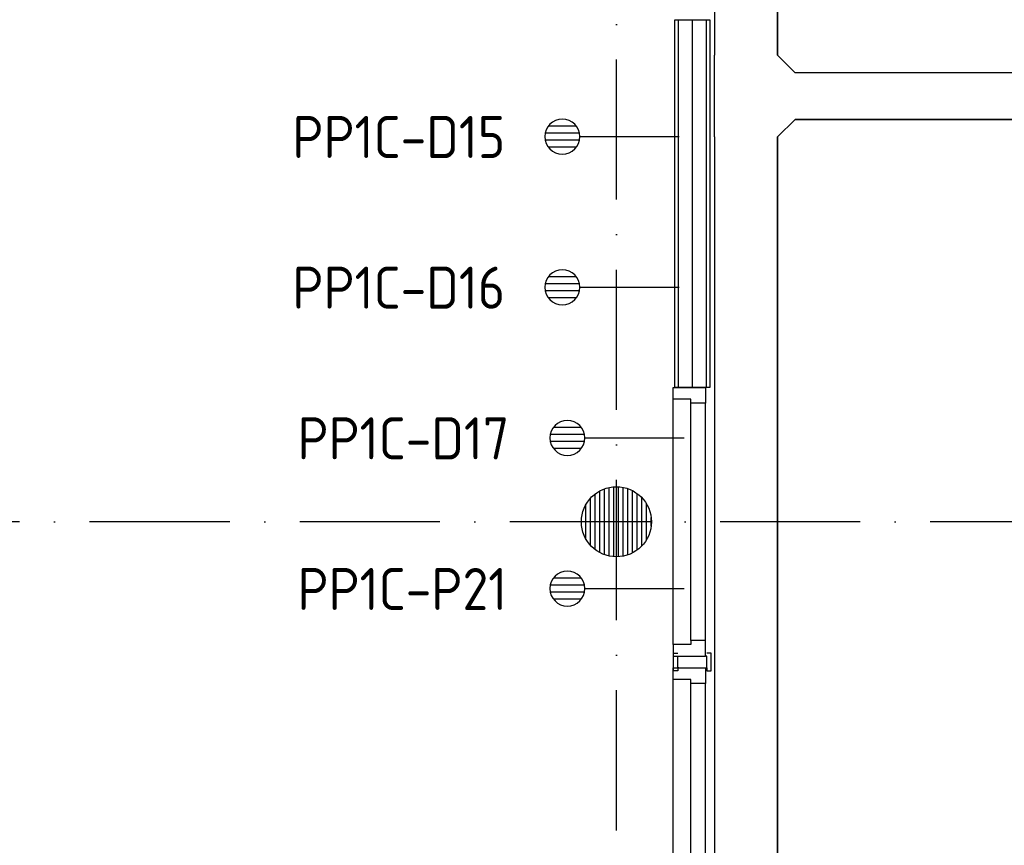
# Model space of a CAD drawing. Header units: millimetres. Extents: x -6587 to 112313, y 244 to 84344.
# Tile 12 of 54: x 22243 to 26460, y 33122 to 36656. Entities that reach past the tile are written whole.
import ezdxf
from ezdxf.enums import TextEntityAlignment as Align

# ---------------------------------------------------------------- set-up
doc = ezdxf.new("R2010")
doc.units = ezdxf.units.MM
doc.header["$LTSCALE"] = 100
doc.linetypes.add('B-SL0', pattern=[100000000.0, 0, -100000000.0])
doc.linetypes.add('DASHDOT', pattern=[9, 6, -1.5, 0, -1.5])
doc.layers.get('0').update_dxf_attribs({"color": 9, "linetype": 'CONTINUOUS'})
for name, color, linetype in [('AL$7----_STRAMIEN', 1, 'DASHDOT'), ('AL22----_BINNENWAND', 7, 'CONTINUOUS'), ('AL28----_KONSTRUKTIE', 3, 'CONTINUOUS'), ('AL32----_BINNENKOZ', 7, 'CONTINUOUS'), ('ALL-----_REFLIJNEN', 8, 'CONTINUOUS'), ('ALXAA---_GEWBETON', 12, 'CONTINUOUS'), ('EB6441--_ATTRIB', 2, 'CONTINUOUS'), ('EL6441--_DATACOM', 3, 'CONTINUOUS'), ('KABELGOOT1', 8, 'CONTINUOUS'), ('LIJN025', 10, 'CONTINUOUS')]:
    doc.layers.add(name, color=color, linetype=linetype)
doc.styles.add('1_8', font='iso', dxfattribs={"width": 0.7, "height": 1.8})
doc.styles.add('2_0', font='iso', dxfattribs={"height": 200})
doc.styles.get("Standard").update_dxf_attribs({"font": 'iso.shx'})

# ---------------------------------------------------------------- blocks, each defined once
blk = doc.blocks.new('ES4X2')
for p, q in [((-0.45, 1.4), (-0.45, 2.6)), ((-0.15, 1.265), (-0.15, 2.735)), ((0.15, 1.265), (0.15, 2.735)), ((0.45, 1.4), (0.45, 2.6)), ((0, 1.25), (0, -3))]:
    blk.add_line(p, q)
blk.add_circle((0, 2), 0.75)
at = {"style": '1_8', "flags": 8}
for tag, p in [('NUMMER', (1.25, 3.5)), ('CODE', (-1.25, 3.5))]:
    blk.add_attdef(tag, text='', height=1.8, rotation=90, dxfattribs=at).set_placement(p, align=Align.MIDDLE_LEFT)
blk.add_attdef('M_CODE', text='', height=1.8, dxfattribs=at).set_placement((0, 0), align=Align.MIDDLE_CENTER)
blk = doc.blocks.new('EH100000')
at = {"linetype": 'ByBlock'}
for p, q in [((1, 0.5), (0, 0.5)), ((1, 0.5, 1), (0, 0.5, 1)), ((0, -0.5, 1), (1, -0.5, 1)), ((1, -0.5), (0, -0.5))]:
    blk.add_line(p, q, dxfattribs=at)
at = {"linetype": 'ByBlock', "invisible_edges": 15}
for points in [[(1, -0.5), (0, -0.5), (0, 0.5), (1, 0.5)], [(0, 0.5), (1, 0.5), (1, 0.5, 1), (0, 0.5, 1)], [(0, -0.5, 1), (1, -0.5, 1), (1, -0.5), (0, -0.5)]]:
    blk.add_3dface(points, dxfattribs=at)
at = {"linetype": 'ByBlock', "style": '2_0', "flags": 8}
blk.add_attdef('FUNCTIE', text='', height=0.5, dxfattribs=at).set_placement((0.5, 0), align=Align.MIDDLE)
at = {"linetype": 'ByBlock', "flags": 9}
blk.add_attdef('SCHOT', text='', height=0.5, dxfattribs=at).set_placement((0.5, 0), align=Align.MIDDLE)
blk = doc.blocks.new('KG3FEF')
at = {"linetype": 'B-SL0'}
for p, q in [((-175, 135), (-175, -135)), ((175, -135), (175, 135)), ((-100, -210), (100, -210))]:
    blk.add_line(p, q, dxfattribs=at)
at = {"linetype": 'ByBlock'}
for points in [[(-175, 135), (0, 135), (0, 135), (175, 135)], [(-100, -210), (-100, -210), (-175, -135), (-175, -135)], [(175, -135), (175, -135), (100, -210), (100, -210)]]:
    blk.add_lwpolyline(points, dxfattribs=at)
at = {"flags": 3}
blk.add_attdef('HULPSTUK', (0, 0), '', height=1, rotation=270, dxfattribs=at)
blk = doc.blocks.new('A$Cb38f1ce1')
at = {"layer": 'ALXAA---_GEWBETON'}
h = blk.add_hatch(dxfattribs=at)
h.set_pattern_fill('GEWPBET', color=8, scale=100, angle=90, style=0)
h.set_pattern_definition([(90, (21547.848, 27979.993), (-20, 6e-15), [])])
edge = h.paths.add_edge_path()
edge.add_arc((21547.8, 27980), 150, 0, 360)
at = {"layer": 'AL$7----_STRAMIEN', "color": 1}
blk.add_line((31593, 27980), (12094.2, 27980), dxfattribs=at)
blk.add_lwpolyline([(21547.7, 1456.2), (21547.7, 70088.1)], dxfattribs=at)
at = {"layer": 'AL22----_BINNENWAND', "color": 8}
for p, q in [((21797.7, 28555), (21797.7, 30129.4)), ((21797.7, 30129.4), (21947.7, 30129.4)), ((21947.7, 30129.4), (21947.7, 28555)), ((21947.7, 28555), (21797.7, 28555))]:
    blk.add_line(p, q, dxfattribs=at)
at = {"layer": 'AL22----_BINNENWAND', "color": 8, "linetype": 'Continuous'}
for p, q in [((21812.7, 30129.4), (21812.7, 28555)), ((21932.7, 30129.4), (21932.7, 28555))]:
    blk.add_line(p, q, dxfattribs=at)
at = {"layer": 'AL28----_KONSTRUKTIE', "color": 8}
blk.add_circle((21547.8, 27980), 150, dxfattribs=at)
at = {"layer": 'AL32----_BINNENKOZ', "color": 8}
for points in [[(21790.7, 28555), (21929.7, 28555), (21929.7, 28488), (21866.7, 28488), (21866.7, 28505), (21790.7, 28505), (21790.7, 28555)], [(21790.7, 27455), (21790.7, 28505)], [(21866.7, 27472), (21866.7, 28488)], [(21929.7, 27472), (21929.7, 28488)], [(21790.7, 27405), (21929.7, 27405), (21929.7, 27472), (21866.7, 27472), (21866.7, 27455), (21790.7, 27455), (21790.7, 27405)], [(21810.2, 27355), (21810.2, 27342.5), (21792.2, 27342.5), (21792.2, 27405), (21792.2, 27417.5), (21810.2, 27417.5)], [(21935.2, 27355), (21935.2, 27342.5), (21953.2, 27342.5), (21953.2, 27405), (21953.2, 27417.5), (21935.2, 27417.5)], [(21815.7, 27355), (21810.2, 27355), (21810.2, 27405), (21815.7, 27405)], [(21929.7, 27355), (21935.2, 27355), (21935.2, 27405), (21929.7, 27405)], [(21790.7, 27355), (21929.7, 27355), (21929.7, 27288), (21866.7, 27288), (21866.7, 27305), (21790.7, 27305), (21790.7, 27355)], [(21790.7, 26255), (21790.7, 27305)], [(21866.7, 26272), (21866.7, 27288)], [(21929.7, 26272), (21929.7, 27288)]]:
    blk.add_lwpolyline(points, dxfattribs=at)
at = {"layer": 'ALL-----_REFLIJNEN', "color": 8, "linetype": 'Continuous'}
blk.add_line((21872.7, 30129.4), (21872.7, 28555), dxfattribs=at)
at = {"layer": 'KABELGOOT1', "yscale": 270, "zscale": 60, "rotation": 90}
for p, xscale in [((22103.3, 29977.6, 3650), 5268.970447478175), ((22103.3, 22635.6, 3650), 6992)]:
    blk.add_blockref('EH100000', p, dxfattribs=dict(at, xscale=xscale))
at = {"layer": 'KABELGOOT1', "rotation": 90}
blk.add_blockref('KG3FEF', (22103.3, 29802.6, 3650), dxfattribs=at)
at = {"layer": 'KABELGOOT1', "xscale": 8153.999999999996, "yscale": 200, "zscale": 60}
blk.add_blockref('EH100000', (22313.3, 29802.6, 3650), dxfattribs=at)

msp = doc.modelspace()

# ---------------------------------------------------------------- block references
at = {"layer": 'EL6441--_DATACOM'}
ref = msp.add_blockref('ES4X2', (24767.3, 36156), dxfattribs=dict(at, xscale=-100, yscale=100, zscale=100, rotation=90.00000000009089))
ref.add_attrib('CODE', 'PP1C-D15', dxfattribs={"layer": 'EB6441--_ATTRIB', "color": 1, "height": 180, "style": '1_8', "flags": 8}).set_placement((23411.3, 36154), align=Align.MIDDLE_LEFT)
ref = msp.add_blockref('ES4X2', (24767.3, 35511), dxfattribs=dict(at, xscale=-100, yscale=100, zscale=100, rotation=90.00000000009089))
ref.add_attrib('CODE', 'PP1C-D16', dxfattribs={"layer": 'EB6441--_ATTRIB', "color": 1, "height": 180, "style": '1_8', "flags": 8}).set_placement((23411.3, 35509), align=Align.MIDDLE_LEFT)
ref = msp.add_blockref('ES4X2', (24789, 34866), dxfattribs=dict(at, xscale=-100, yscale=100, zscale=100, rotation=90.00000000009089))
ref.add_attrib('CODE', 'PP1C-D17', dxfattribs={"layer": 'EB6441--_ATTRIB', "color": 1, "height": 180, "style": '1_8', "flags": 8}).set_placement((23433, 34864), align=Align.MIDDLE_LEFT)
ref = msp.add_blockref('ES4X2', (24789, 34221), dxfattribs=dict(at, xscale=-100, yscale=100, zscale=100, rotation=90.00000000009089))
ref.add_attrib('CODE', 'PP1C-P21', dxfattribs={"layer": 'EB6441--_ATTRIB', "color": 1, "height": 180, "style": '1_8', "flags": 8}).set_placement((23433, 34219), align=Align.MIDDLE_LEFT)
at = {"layer": 'LIJN025'}
msp.add_blockref('A$Cb38f1ce1', (3251.2, 6526.8), dxfattribs=at)

doc.saveas('drawing.dxf')
